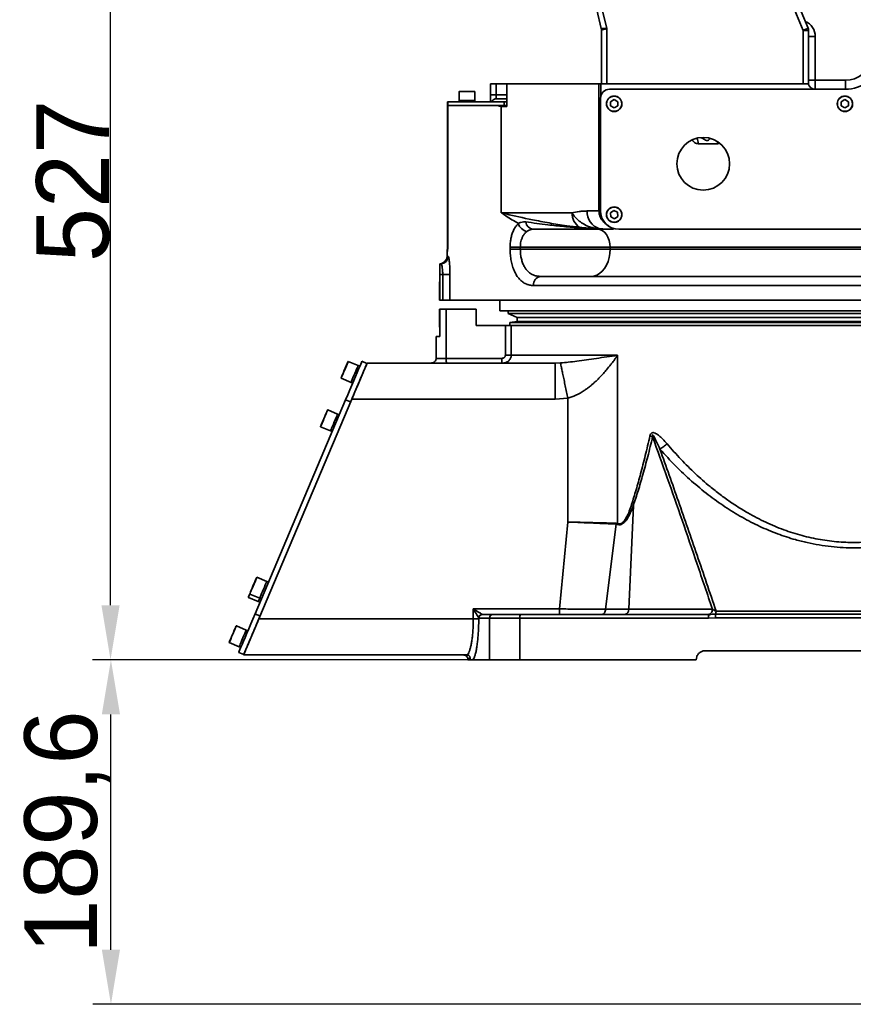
# Model space of a CAD drawing. Header units: millimetres. Extents: x 7702 to 16913, y -3294 to 4428.
# Tile 31 of 88: x 9898 to 10357, y 1360 to 1902. Entities that reach past the tile are written whole.
import ezdxf

# ---------------------------------------------------------------- set-up
doc = ezdxf.new("R2010")
doc.units = ezdxf.units.MM
doc.header["$LTSCALE"] = 6
doc.header["$PDSIZE"] = -1
doc.layers.add('标注线', color=3, linetype='Continuous', lineweight=20)
doc.dimstyles.new('ISO-25', dxfattribs={"dimtxt": 40, "dimasz": 30, "dimexe": 10, "dimexo": 0.625, "dimtad": 1, "dimtoh": 1, "dimdec": 1, "dimtxsty": 'Standard', "dimcen": 2.5, "dimclrd": 1, "dimclre": 1, "dimclrt": 4, "dimadec": 0, "dimazin": 0, "dimtfac": 1, "dimtdec": 1, "dimtmove": 0, "dimatfit": 3, "dimfxl": 1, "dimarcsym": 0})

# ---------------------------------------------------------------- blocks, each defined once
blk = doc.blocks.new('*D13')
at = {"layer": 'Defpoints', "color": 0, "transparency": 16777216}
for p in [(9948.06, 1549.65), (10205.75, 1549.65), (11380.08, 1360.08)]:
    blk.add_point(p, dxfattribs=at)
at = {"layer": '标注线', "color": 1, "lineweight": -2, "transparency": 16777216}
for p, q in [((10205.12, 1549.65), (9938.06, 1549.65)), ((9948.06, 1390.08), (9948.06, 1519.65)), ((11379.45, 1360.08), (9938.06, 1360.08))]:
    blk.add_line(p, q, dxfattribs=at)
at = {"layer": '标注线', "color": 1, "transparency": 16777216}
for points in [[(9943.06, 1519.65), (9953.06, 1519.65), (9948.06, 1549.65)], [(9943.06, 1390.08), (9953.06, 1390.08), (9948.06, 1360.08)]]:
    blk.add_solid(points, dxfattribs=at)
at = {"layer": '标注线', "color": 4, "transparency": 16777216, "insert": (9924.09, 1454.86), "char_height": 40, "attachment_point": 5, "rotation": 90}
blk.add_mtext('189,6', dxfattribs=at)
blk = doc.blocks.new('*D14')
at = {"layer": 'Defpoints', "color": 0, "transparency": 16777216}
for p in [(9947.83, 2076.65), (10413.44, 2076.65), (10207.7, 1549.65)]:
    blk.add_point(p, dxfattribs=at)
at = {"layer": '标注线', "color": 1, "lineweight": -2, "transparency": 16777216}
for p, q in [((10412.81, 2076.65), (9937.83, 2076.65)), ((9947.83, 1579.65), (9947.83, 2046.65)), ((10207.08, 1549.65), (9937.83, 1549.65))]:
    blk.add_line(p, q, dxfattribs=at)
at = {"layer": '标注线', "color": 1, "transparency": 16777216}
for points in [[(9942.83, 2046.65), (9952.83, 2046.65), (9947.83, 2076.65)], [(9942.83, 1579.65), (9952.83, 1579.65), (9947.83, 1549.65)]]:
    blk.add_solid(points, dxfattribs=at)
at = {"layer": '标注线', "color": 4, "transparency": 16777216, "insert": (9927.2, 1813.15), "char_height": 40, "attachment_point": 5, "rotation": 90}
blk.add_mtext('527', dxfattribs=at)

msp = doc.modelspace()

# ---------------------------------------------------------------- linework, layer by layer
at = {"color": 7, "linetype": 'Continuous', "lineweight": 35, "ltscale": 2}
for p, q in [((10221.09, 1897.02), (10221.09, 1866.65)), ((10218.09, 1866.65), (10218.09, 1896.27)), ((10329.09, 1866.65), (10329.09, 1896.03)), ((10329.09, 1896.03), (10332.09, 1896.03)), ((10332.09, 1896.03), (10332.09, 1866.65)), ((10335.79, 1892.65), (10335.79, 1868.65)), ((10160.09, 1866.65), (10157.09, 1866.65)), ((10157.09, 1866.65), (10157.09, 1860.65)), ((10160.09, 1866.65), (10160.09, 1860.65)), ((10160.09, 1866.65), (10165.98, 1866.65)), ((10165.98, 1866.65), (10165.98, 1854.15)), ((10165.98, 1866.65), (10216.72, 1866.65)), ((10216.72, 1796.65), (10216.72, 1866.65)), ((10216.72, 1866.65), (10217.79, 1866.65)), ((10217.79, 1866.65), (10217.79, 1860.05)), ((10217.79, 1866.65), (10331.92, 1866.65)), ((10221.09, 1866.65), (10329.09, 1866.65)), ((10332.09, 1866.65), (10331.92, 1866.65)), ((10335.79, 1868.65), (10335.79, 1863.65)), ((10335.79, 1868.65), (10352.46, 1868.65)), ((10352.46, 1868.65), (10352.46, 1863.65)), ((10139.84, 1862.35), (10139.84, 1857.45)), ((10139.94, 1862.45), (10148.24, 1862.45)), ((10148.34, 1857.45), (10148.34, 1862.35)), ((10160.09, 1860.65), (10157.09, 1860.65)), ((10157.09, 1860.65), (10157.09, 1856.65)), ((10160.09, 1860.65), (10160.09, 1858.41)), ((10217.59, 1858.65), (10217.59, 1796.65)), ((10352.46, 1863.65), (10222.59, 1863.65)), ((10133.25, 1856.65), (10133.25, 1854.65)), ((10133.25, 1856.65), (10133.43, 1856.65)), ((10133.25, 1854.65), (10133.25, 1775.65)), ((10133.42, 1854.65), (10133.25, 1854.65)), ((10133.43, 1856.65), (10133.43, 1854.65)), ((10133.43, 1856.65), (10164.59, 1856.65)), ((10133.43, 1854.65), (10164.59, 1854.65)), ((10133.43, 1775.65), (10133.43, 1854.65)), ((10160.99, 1854.65), (10133.43, 1854.65)), ((10139.84, 1857.45), (10139.84, 1856.65)), ((10139.84, 1857.45), (10144.09, 1857.45)), ((10139.84, 1857.45), (10148.34, 1857.45)), ((10144.09, 1857.45), (10148.34, 1857.45)), ((10148.34, 1856.65), (10148.34, 1857.45)), ((10160.09, 1858.41), (10165.98, 1858.41)), ((10162.96, 1795.65), (10162.96, 1854.15)), ((10165.98, 1854.15), (10162.96, 1854.15)), ((10164.59, 1854.65), (10164.59, 1856.65)), ((10164.59, 1856.65), (10165.98, 1856.65)), ((10164.72, 1854.65), (10164.59, 1854.65)), ((10164.72, 1854.65), (10165.98, 1854.65)), ((10225.09, 1857.94), (10223.11, 1856.79)), ((10223.11, 1856.79), (10223.11, 1854.5)), ((10223.11, 1854.5), (10225.09, 1853.36)), ((10227.07, 1856.79), (10225.09, 1857.94)), ((10225.09, 1853.36), (10227.07, 1854.5)), ((10227.07, 1854.5), (10227.07, 1856.79)), ((10352.09, 1857.94), (10350.11, 1856.79)), ((10350.11, 1856.79), (10350.11, 1854.5)), ((10350.11, 1854.5), (10352.09, 1853.36)), ((10354.07, 1856.79), (10352.09, 1857.94)), ((10352.09, 1853.36), (10354.07, 1854.5)), ((10354.07, 1854.5), (10354.07, 1856.79)), ((10282, 1833.65), (10271.42, 1833.65)), ((10162.96, 1795.65), (10201.85, 1795.65)), ((10216.72, 1796.65), (10210.19, 1796.65)), ((10224.94, 1796.93), (10223.04, 1795.66)), ((10223.04, 1795.66), (10223.19, 1793.37)), ((10226.99, 1795.92), (10224.94, 1796.93)), ((10225.24, 1792.36), (10227.14, 1793.64)), ((10227.14, 1793.64), (10226.99, 1795.92)), ((10223.19, 1793.37), (10225.24, 1792.36)), ((10215.26, 1786.96), (10216.96, 1786.89)), ((10215.49, 1786.85), (10217.2, 1786.8)), ((10218.23, 1786.65), (10216.63, 1786.65)), ((10216.96, 1786.89), (10224.72, 1786.65)), ((10427.57, 1786.65), (10227.59, 1786.65)), ((10167.78, 1775.65), (10167.78, 1776.65)), ((10173.41, 1776.65), (10167.78, 1776.65)), ((10173.41, 1775.65), (10167.78, 1775.65)), ((10222.84, 1776.65), (10173.41, 1776.65)), ((10173.41, 1776.65), (10173.41, 1775.65)), ((10173.41, 1775.65), (10222.84, 1775.65)), ((10402.33, 1776.65), (10222.84, 1776.65)), ((10222.84, 1776.65), (10222.84, 1775.65)), ((10222.84, 1775.65), (10402.33, 1775.65)), ((10129.09, 1761.65), (10129.09, 1767.65)), ((10129.09, 1767.65), (10129.73, 1767.65)), ((10133.09, 1771.77), (10133.09, 1771.65)), ((10130.7, 1761.65), (10129.09, 1761.65)), ((10129.09, 1761.65), (10129.09, 1747.65)), ((10130.7, 1761.65), (10134.67, 1761.65)), ((10130.7, 1747.65), (10130.7, 1761.65)), ((10134.67, 1761.65), (10134.67, 1747.65)), ((10128.97, 1757.65), (10129.09, 1757.65)), ((10128.97, 1757.02), (10128.97, 1757.65)), ((10129.09, 1757.02), (10128.97, 1757.02)), ((10128.97, 1748.27), (10128.97, 1757.02)), ((10403.09, 1755.65), (10180.68, 1755.65)), ((10184.61, 1760.65), (10402.06, 1760.65)), ((10128.9, 1747.65), (10128.9, 1750.77)), ((10128.9, 1750.77), (10128.97, 1750.77)), ((10128.9, 1747.65), (10128.97, 1747.65)), ((10128.97, 1748.27), (10129.09, 1748.27)), ((10128.97, 1747.65), (10128.97, 1748.27)), ((10129.09, 1747.65), (10128.97, 1747.65)), ((10130.7, 1747.65), (10129.09, 1747.65)), ((10134.67, 1747.65), (10130.7, 1747.65)), ((10134.67, 1747.65), (10580.55, 1747.65)), ((10162.09, 1747.65), (10162.09, 1741.65)), ((10128.9, 1739.52), (10128.9, 1742.65)), ((10128.9, 1742.65), (10128.97, 1742.65)), ((10128.9, 1739.52), (10128.97, 1739.52)), ((10128.97, 1742.65), (10129.09, 1742.65)), ((10128.97, 1742.02), (10128.97, 1742.65)), ((10129.09, 1742.02), (10128.97, 1742.02)), ((10128.97, 1733.27), (10128.97, 1742.02)), ((10129.09, 1742.65), (10132.61, 1742.65)), ((10129.09, 1727.65), (10129.09, 1742.65)), ((10132.61, 1742.65), (10132.61, 1715.52)), ((10132.61, 1742.65), (10149.09, 1742.65)), ((10149.09, 1742.65), (10149.09, 1733.65)), ((10550.72, 1741.65), (10162.09, 1741.65)), ((10166.73, 1741.65), (10166.73, 1740.28)), ((10166.73, 1740.28), (10171.66, 1737.95)), ((10181.11, 1740.28), (10166.73, 1740.28)), ((10547.45, 1740.28), (10181.11, 1740.28)), ((10171.66, 1735.92), (10167.59, 1735.2)), ((10167.59, 1735.2), (10167.59, 1733.65)), ((10181.9, 1735.2), (10167.59, 1735.2)), ((10171.66, 1737.95), (10171.66, 1735.92)), ((10185.66, 1737.95), (10171.66, 1737.95)), ((10185.66, 1735.92), (10171.66, 1735.92)), ((10546.59, 1735.2), (10181.9, 1735.2)), ((10542.52, 1737.95), (10185.66, 1737.95)), ((10542.52, 1735.92), (10185.66, 1735.92)), ((10128.97, 1733.27), (10129.09, 1733.27)), ((10128.97, 1732.65), (10128.97, 1733.27)), ((10129.09, 1732.65), (10128.97, 1732.65)), ((10149.09, 1733.65), (10165.17, 1733.65)), ((10165.17, 1717.24), (10165.17, 1733.65)), ((10165.17, 1733.65), (10168.46, 1733.65)), ((10168.46, 1733.65), (10168.46, 1717.24)), ((10168.46, 1733.65), (10547.09, 1733.65)), ((10127.09, 1715.52), (10127.09, 1727.65)), ((10129.09, 1727.65), (10127.09, 1727.65)), ((10084.13, 1711.56), (10078.7, 1713.86)), ((10086.22, 1713.93), (10088.98, 1712.76)), ((10089.06, 1712.94), (10192.52, 1712.94)), ((10127.09, 1715.52), (10132.61, 1715.52)), ((10132.61, 1715.52), (10163.18, 1715.52)), ((10168.46, 1717.24), (10226.97, 1717.24)), ((10192.52, 1712.94), (10192.91, 1712.96)), ((10226.97, 1717.24), (10226.97, 1624.66)), ((10084.11, 1711.52), (10084.13, 1711.56)), ((10085.05, 1711.17), (10084.13, 1711.56)), ((10074.8, 1704.65), (10080.23, 1702.35)), ((10080.23, 1702.35), (10081.15, 1701.96)), ((10027.37, 1574.87), (10077.26, 1692.75)), ((10080.69, 1693.16), (10029.53, 1572.28)), ((10080.02, 1691.58), (10077.26, 1692.75)), ((10192.52, 1693.16), (10080.69, 1693.16)), ((10199.58, 1693.71), (10192.52, 1693.16)), ((10199.58, 1625.49), (10199.58, 1693.71)), ((10072.83, 1684.85), (10067.39, 1687.15)), ((10072.81, 1684.81), (10072.83, 1684.85)), ((10073.75, 1684.46), (10072.83, 1684.85)), ((10063.5, 1677.94), (10068.93, 1675.64)), ((10068.93, 1675.64), (10069.85, 1675.25)), ((10233.07, 1577.47), (10235.66, 1634.62)), ((10234.68, 1635.07), (10235.66, 1634.62)), ((10195.06, 1577.65), (10199.58, 1625.49)), ((10226.14, 1624.37), (10220.29, 1577.47)), ((10226.16, 1624.82), (10226.14, 1624.37)), ((10226.81, 1624.21), (10226.14, 1624.37)), ((10226.16, 1624.82), (10226.97, 1624.66)), ((10226.97, 1624.66), (10226.81, 1624.21)), ((10033.85, 1592.76), (10028.42, 1595.06)), ((10033.83, 1592.72), (10033.85, 1592.76)), ((10034.77, 1592.37), (10033.85, 1592.76)), ((10023.74, 1584.01), (10029.17, 1581.71)), ((10024.52, 1585.85), (10029.95, 1583.55)), ((10029.95, 1583.55), (10030.88, 1583.16)), ((10029.17, 1581.71), (10030.1, 1581.32)), ((10147.55, 1577.65), (10195.06, 1577.65)), ((10147.55, 1572.28), (10147.55, 1577.65)), ((10220.29, 1577.47), (10233.07, 1577.47)), ((10233.07, 1577.47), (10279.17, 1577.47)), ((10027.37, 1574.87), (10030.13, 1573.7)), ((10147.55, 1572.28), (10029.53, 1572.28)), ((10147.55, 1572.28), (10150.52, 1572.28)), ((10150.52, 1572.71), (10150.52, 1572.28)), ((10150.64, 1572.65), (10150.52, 1572.71)), ((10156.41, 1572.65), (10150.64, 1572.65)), ((10152.49, 1574.68), (10152.61, 1574.65)), ((10152.61, 1574.65), (10158.38, 1574.65)), ((10156.41, 1549.65), (10156.41, 1572.65)), ((10173.12, 1572.65), (10156.41, 1572.65)), ((10158.38, 1574.65), (10173.65, 1574.65)), ((10173.12, 1549.65), (10173.12, 1572.65)), ((10277.07, 1572.65), (10173.12, 1572.65)), ((10173.65, 1574.65), (10277.3, 1574.65)), ((10277.3, 1574.65), (10276.94, 1574.65)), ((10280.79, 1572.82), (10277.07, 1572.65)), ((10433.69, 1572.82), (10280.79, 1572.82)), ((10280.96, 1574.75), (10433.52, 1574.75)), ((10281.17, 1576.48), (10433.31, 1576.48)), ((10022.55, 1566.05), (10017.12, 1568.35)), ((10022.53, 1566.01), (10022.55, 1566.05)), ((10023.47, 1565.66), (10022.55, 1566.05)), ((10013.22, 1559.14), (10018.65, 1556.84)), ((10018.65, 1556.84), (10019.57, 1556.45)), ((10021.17, 1552.52), (10018.4, 1553.69)), ((10143.74, 1552.33), (10021.09, 1552.33)), ((10144.48, 1550.34), (10145.68, 1550.34)), ((10144.48, 1550.34), (10144.48, 1549.65)), ((10146.13, 1549.65), (10145.68, 1550.34)), ((10439.26, 1554.65), (10275.22, 1554.65)), ((10146.13, 1549.65), (10144.48, 1549.65)), ((10156.41, 1549.65), (10147.31, 1549.65)), ((10173.12, 1549.65), (10156.41, 1549.65)), ((10270.22, 1549.65), (10173.12, 1549.65))]:
    msp.add_line(p, q, dxfattribs=at)
at = {"color": 8, "linetype": 'Continuous', "lineweight": 35, "ltscale": 2}
for p, q in [((10332.09, 1892.65), (10335.79, 1892.65)), ((10332.09, 1868.65), (10335.79, 1868.65)), ((10148.34, 1862.35), (10139.84, 1862.35)), ((10160.09, 1860.65), (10165.98, 1860.65)), ((10283.13, 1833.93), (10282, 1833.65)), ((10217.59, 1796.65), (10216.72, 1796.65)), ((10133.25, 1775.65), (10133.43, 1775.65)), ((10133.09, 1771.65), (10133.71, 1771.65)), ((10192.91, 1712.96), (10195.53, 1713.04))]:
    msp.add_line(p, q, dxfattribs=at)
at = {"color": 7, "linetype": 'Continuous', "lineweight": 35, "ltscale": 2, "flags": 128}
for points in [[(10331.85, 1897.21), (10331.79, 1897.19), (10331.64, 1897.12), (10331.38, 1897.01), (10331.04, 1896.87), (10330.62, 1896.69), (10330.15, 1896.48), (10329.63, 1896.26), (10329.09, 1896.03)], [(10225.09, 1851.4), (10226.26, 1851.56), (10227.42, 1852.09)], [(10352.09, 1851.4), (10353.26, 1851.56), (10354.42, 1852.09)], [(10227.42, 1791.09), (10228.36, 1791.93), (10228.9, 1792.77)], [(10222.84, 1776.65), (10222.71, 1778.6), (10222.3, 1780.47), (10221.65, 1782.2), (10220.77, 1783.72), (10219.7, 1784.96), (10218.48, 1785.89), (10217.15, 1786.46), (10215.78, 1786.65)], [(10212.24, 1760.65), (10213.9, 1760.83), (10215.52, 1761.38), (10217.05, 1762.28), (10218.47, 1763.51), (10219.74, 1765.04), (10220.82, 1766.83), (10221.69, 1768.84), (10222.32, 1771.01), (10222.71, 1773.3), (10222.84, 1775.65)], [(10074.75, 1704.78), (10074.76, 1704.82), (10074.91, 1705.16), (10075.18, 1705.8), (10075.56, 1706.71), (10076.03, 1707.8), (10076.54, 1709.01), (10077.05, 1710.23), (10077.54, 1711.39), (10077.97, 1712.39), (10078.29, 1713.16), (10078.5, 1713.64), (10078.57, 1713.8)], [(10077.26, 1692.75), (10078.43, 1695.51), (10079.58, 1698.23), (10080.69, 1700.85), (10081.74, 1703.34), (10082.71, 1705.64), (10083.59, 1707.73), (10084.37, 1709.55), (10085.02, 1711.09), (10085.54, 1712.32), (10085.91, 1713.21), (10086.14, 1713.75), (10086.22, 1713.93)], [(10088.98, 1712.76), (10088.91, 1712.58), (10088.68, 1712.04), (10088.3, 1711.15), (10087.78, 1709.92), (10087.13, 1708.38), (10086.36, 1706.56), (10085.48, 1704.47), (10084.5, 1702.17), (10083.45, 1699.68), (10082.34, 1697.06), (10081.19, 1694.34), (10080.69, 1693.16)], [(10084.13, 1711.56), (10084.11, 1711.52), (10083.97, 1711.18), (10083.7, 1710.54), (10083.31, 1709.63), (10082.84, 1708.52), (10082.32, 1707.29), (10081.79, 1706.04), (10081.29, 1704.85), (10080.86, 1703.83), (10080.52, 1703.03), (10080.31, 1702.52), (10080.23, 1702.35), (10080.23, 1702.35)], [(10080.23, 1702.35), (10080.23, 1702.35), (10080.31, 1702.52), (10080.52, 1703.03), (10080.86, 1703.83), (10081.29, 1704.85), (10081.79, 1706.04), (10082.32, 1707.29), (10082.84, 1708.52), (10083.31, 1709.63), (10083.7, 1710.54), (10083.97, 1711.18), (10084.11, 1711.52)], [(10063.44, 1678.07), (10063.46, 1678.12), (10063.61, 1678.45), (10063.88, 1679.1), (10064.26, 1680), (10064.72, 1681.09), (10065.23, 1682.3), (10065.75, 1683.52), (10066.24, 1684.68), (10066.66, 1685.68), (10066.99, 1686.45), (10067.19, 1686.94), (10067.26, 1687.1)], [(10072.83, 1684.85), (10072.81, 1684.81), (10072.67, 1684.48), (10072.4, 1683.83), (10072.01, 1682.92), (10071.54, 1681.81), (10071.02, 1680.58), (10070.49, 1679.33), (10069.99, 1678.15), (10069.56, 1677.12), (10069.22, 1676.32), (10069, 1675.82), (10068.93, 1675.64), (10068.93, 1675.64)], [(10068.93, 1675.64), (10068.93, 1675.64), (10069, 1675.82), (10069.22, 1676.32), (10069.56, 1677.12), (10069.99, 1678.15), (10070.49, 1679.33), (10071.02, 1680.58), (10071.54, 1681.81), (10072.01, 1682.92), (10072.4, 1683.83), (10072.67, 1684.48), (10072.81, 1684.81)], [(10024.47, 1585.98), (10024.49, 1586.02), (10024.63, 1586.36), (10024.9, 1587.01), (10025.28, 1587.91), (10025.75, 1589), (10026.26, 1590.21), (10026.78, 1591.43), (10027.26, 1592.59), (10027.69, 1593.59), (10028.01, 1594.36), (10028.22, 1594.84), (10028.29, 1595)], [(10033.85, 1592.76), (10033.83, 1592.72), (10033.69, 1592.39), (10033.42, 1591.74), (10033.04, 1590.83), (10032.57, 1589.72), (10032.05, 1588.49), (10031.52, 1587.24), (10031.02, 1586.06), (10030.58, 1585.03), (10030.24, 1584.23), (10030.03, 1583.73), (10029.95, 1583.55), (10029.95, 1583.55)], [(10029.95, 1583.55), (10029.95, 1583.55), (10030.03, 1583.73), (10030.24, 1584.23), (10030.58, 1585.03), (10031.02, 1586.06), (10031.52, 1587.24), (10032.05, 1588.49), (10032.57, 1589.72), (10033.04, 1590.83), (10033.42, 1591.74), (10033.69, 1592.39), (10033.83, 1592.72)], [(10023.69, 1584.14), (10023.71, 1584.18), (10023.85, 1584.52), (10024.12, 1585.16), (10024.47, 1585.98)], [(10029.17, 1581.71), (10029.17, 1581.71), (10029.25, 1581.88), (10029.46, 1582.39), (10029.8, 1583.19), (10029.95, 1583.55)], [(10029.95, 1583.55), (10029.8, 1583.19), (10029.46, 1582.39), (10029.25, 1581.88), (10029.17, 1581.71), (10029.17, 1581.71)], [(10147.55, 1577.65), (10148.43, 1577.12), (10149.29, 1576.61), (10150.09, 1576.13), (10150.81, 1575.69), (10151.43, 1575.32), (10151.92, 1575.03), (10152.28, 1574.81), (10152.49, 1574.68)], [(10150.52, 1572.71), (10150.39, 1572.92), (10150.17, 1573.28), (10149.88, 1573.77), (10149.51, 1574.39), (10149.07, 1575.11), (10148.59, 1575.91), (10148.08, 1576.77), (10147.55, 1577.65)], [(10018.4, 1553.69), (10018.48, 1553.87), (10018.71, 1554.41), (10019.09, 1555.3), (10019.6, 1556.53), (10020.26, 1558.07), (10021.03, 1559.89), (10021.91, 1561.98), (10022.89, 1564.28), (10023.94, 1566.77), (10025.05, 1569.39), (10026.2, 1572.11), (10027.37, 1574.87)], [(10029.5, 1572.21), (10028.96, 1570.94), (10027.81, 1568.22), (10026.7, 1565.6), (10025.65, 1563.11), (10024.67, 1560.81), (10023.79, 1558.72), (10023.02, 1556.9), (10022.37, 1555.36), (10021.85, 1554.13), (10021.47, 1553.24), (10021.24, 1552.7), (10021.17, 1552.52)], [(10013.16, 1559.27), (10013.18, 1559.32), (10013.33, 1559.66), (10013.6, 1560.3), (10013.98, 1561.2), (10014.44, 1562.3), (10014.95, 1563.5), (10015.47, 1564.73), (10015.96, 1565.88), (10016.39, 1566.88), (10016.71, 1567.65), (10016.92, 1568.14), (10016.98, 1568.3)], [(10022.55, 1566.05), (10022.53, 1566.01), (10022.39, 1565.68), (10022.12, 1565.03), (10021.73, 1564.12), (10021.26, 1563.01), (10020.74, 1561.78), (10020.21, 1560.53), (10019.71, 1559.35), (10019.28, 1558.32), (10018.94, 1557.52), (10018.73, 1557.02), (10018.65, 1556.84), (10018.65, 1556.84)], [(10018.65, 1556.84), (10018.65, 1556.84), (10018.73, 1557.02), (10018.94, 1557.52), (10019.28, 1558.32), (10019.71, 1559.35), (10020.21, 1560.53), (10020.74, 1561.78), (10021.26, 1563.01), (10021.73, 1564.12), (10022.12, 1565.03), (10022.39, 1565.68), (10022.53, 1566.01)]]:
    msp.add_lwpolyline(points, dxfattribs=at)
at = {"color": 8, "linetype": 'Continuous', "lineweight": 35, "ltscale": 2, "flags": 128}
for points in [[(10281.89, 1834.87), (10281.93, 1834.62), (10282, 1833.65)], [(10078.7, 1713.86), (10078.63, 1713.69), (10078.42, 1713.2), (10078.09, 1712.41), (10077.65, 1711.39), (10077.15, 1710.21), (10076.62, 1708.96), (10076.1, 1707.73), (10075.63, 1706.62), (10075.24, 1705.69), (10074.96, 1705.04), (10074.82, 1704.69), (10074.8, 1704.65)], [(10067.39, 1687.15), (10067.32, 1686.98), (10067.12, 1686.49), (10066.78, 1685.7), (10066.35, 1684.68), (10065.85, 1683.5), (10065.32, 1682.25), (10064.8, 1681.03), (10064.33, 1679.91), (10063.94, 1678.99), (10063.66, 1678.33), (10063.52, 1677.99), (10063.5, 1677.94)], [(10028.42, 1595.06), (10028.35, 1594.89), (10028.14, 1594.4), (10027.81, 1593.61), (10027.38, 1592.59), (10026.88, 1591.41), (10026.35, 1590.16), (10025.83, 1588.93), (10025.35, 1587.82), (10024.96, 1586.9), (10024.69, 1586.24), (10024.54, 1585.89), (10024.52, 1585.85)], [(10024.52, 1585.85), (10024.18, 1585.05), (10023.91, 1584.4), (10023.76, 1584.05), (10023.74, 1584.01)], [(10017.12, 1568.35), (10017.05, 1568.19), (10016.84, 1567.69), (10016.5, 1566.91), (10016.07, 1565.89), (10015.57, 1564.71), (10015.04, 1563.46), (10014.52, 1562.23), (10014.05, 1561.11), (10013.66, 1560.19), (10013.38, 1559.53), (10013.24, 1559.19), (10013.22, 1559.14)]]:
    msp.add_lwpolyline(points, dxfattribs=at)
at = {"color": 7, "linetype": 'Continuous', "lineweight": 35, "ltscale": 2}
for centre, radius in [((10225.09, 1855.65), 4.25), ((10225.09, 1855.65), 4.15), ((10352.09, 1855.65), 4.25), ((10352.09, 1855.65), 4.15), ((10274.09, 1822.65), 14.5), ((10225.09, 1794.65), 4.25), ((10225.09, 1794.65), 4.15)]:
    msp.add_circle(centre, radius, dxfattribs=at)
for centre, radius, start, end in [((10702.71, 2019.73), 500, 155.5562, 194.2076), ((10702.71, 2019.73), 497, 157.7188, 194.2935), ((10791.26, 2094.54), 500, 166.9589, 203.2448), ((10791.26, 2094.54), 503, 168.9828, 203.2448), ((10215.09, 1896.27), 3, 0, 14.2076), ((10329.09, 1896.03), 3, 0, 23.2448), ((10352.46, 1883.65), 15, 270, 345), ((10352.46, 1883.65), 20, 270, 345), ((10335.79, 1867.65), 4, 194.4775, 270), ((10139.94, 1862.35), 0.1, 90, 180), ((10148.24, 1862.35), 0.1, 0, 90), ((10222.59, 1858.65), 5, 90, 180), ((10225.09, 1855.65), 4.25, 303.1576, 0), ((10352.09, 1855.65), 4.25, 303.1576, 0), ((10211.08, 1795.41), 9.23, 178.5166, 237.3407), ((10219.96, 1796.2), 9.79, 177.4005, 252.1397), ((10227.59, 1796.65), 10, 180, 270), ((10225.09, 1794.65), 4.25, 153.7656, 303.1576), ((10178.43, 1791.59), 6.37, 196.8505, 257.3063), ((10180.91, 1791.1), 4.47, 186.1311, 265.9785), ((10201.33, 1781.58), 7.7, 47.9547, 51.7525), ((10208.61, 1790.41), 3.76, 235.5746, 269.666), ((10212.84, 1781.34), 6.12, 64.3572, 66.6808), ((10216.63, 1789.94), 3.29, 249.6426, 269.9107), ((10215.09, 1781.53), 5.67, 68.1476, 70.7481), ((10218.23, 1790.23), 3.59, 253.334, 269.9592), ((10118.25, 1775.65), 15, 355.4569, 0), ((10129.09, 1771.65), 4, 270, 0), ((10129.72, 1771.64), 3.99, 270.0797, 0.08), ((10185.22, 1756.12), 4.57, 97.5863, 185.9681), ((10078.66, 1713.76), 0.1, 67.0609, 157.0609), ((10074.84, 1704.74), 0.1, 157.0609, 247.0609), ((10067.35, 1687.06), 0.1, 67.0609, 157.0609), ((10063.54, 1678.03), 0.1, 157.0609, 247.0609), ((10028.38, 1594.97), 0.1, 67.0609, 157.0609), ((10023.78, 1584.1), 0.1, 157.0609, 247.0609), ((10024.56, 1585.94), 0.1, 157.0609, 247.0609), ((10230.43, 1577.26), 2.65, 279.0188, 4.377), ((10152.55, 1572.65), 2.03, 91.5412, 178.4585), ((10152.62, 1572.66), 1.99, 90.3401, 180.3361), ((10158.4, 1572.66), 1.98, 90.4484, 180.4419), ((10175.4, 1573.11), 2.33, 138.8709, 191.4939), ((10281.59, 1573.14), 4.54, 160.6214, 186.2376), ((10017.08, 1568.26), 0.1, 67.0609, 157.0609), ((10013.26, 1559.23), 0.1, 157.0609, 247.0609)]:
    msp.add_arc(centre, radius, start, end, dxfattribs=at)
at = {"color": 8, "linetype": 'Continuous', "lineweight": 35, "ltscale": 2}
for centre, radius, start, end in [((10326.79, 1892.65), 9, 0, 67.3303), ((10265.67, 1833.71), 5.75, 359.4245, 31.5271)]:
    msp.add_arc(centre, radius, start, end, dxfattribs=at)
at = {"color": 7, "linetype": 'Continuous', "lineweight": 35, "ltscale": 2}
for points, knots in [([(10218, 1897.01), (10218, 1897.01), (10218, 1897.01), (10218.12, 1897.01), (10218.57, 1897.01), (10219.22, 1897.02), (10220.03, 1897.02), (10220.73, 1897.02), (10221.09, 1897.02), (10221.09, 1897.02)], [0, 0, 0, 0, 0.003068, 0.213926, 0.425755, 0.559543, 0.777588, 0.996653, 1, 1, 1, 1]), ([(10221.09, 1897.02), (10221.09, 1897.02), (10220.74, 1896.94), (10220.06, 1896.77), (10219.27, 1896.57), (10218.65, 1896.41), (10218.21, 1896.3), (10218.09, 1896.27), (10218.09, 1896.27), (10218.09, 1896.27)], [0, 0, 0, 0, 0.003348, 0.222411, 0.440467, 0.574261, 0.786088, 0.996932, 1, 1, 1, 1]), ([(10157.56, 1856.65), (10157.79, 1857.02), (10158.2, 1857.69), (10159.15, 1858.3), (10159.8, 1858.38), (10160.09, 1858.41)], [0, 0, 0, 0, 0.400694, 0.728996, 1, 1, 1, 1]), ([(10162.96, 1854.15), (10162.95, 1854.15), (10162.28, 1854.32), (10161.63, 1854.49), (10160.99, 1854.65)], [0, 0, 0, 0, 0.023422, 1, 1, 1, 1]), ([(10277.81, 1836.52), (10277.65, 1836.32), (10277.32, 1835.91), (10276.66, 1835.47), (10275.77, 1835.45), (10274.64, 1836.04), (10273.63, 1836.62), (10273.03, 1836.95)], [0, 0, 0, 0, 0.1798151, 0.3659204, 0.5034907, 0.7075524, 1, 1, 1, 1]), ([(10172.33, 1789.74), (10169.98, 1791.16), (10166.75, 1793.11), (10163.78, 1795.09), (10162.98, 1795.64), (10162.96, 1795.65)], [0, 0, 0, 0, 0.725851, 0.994902, 1, 1, 1, 1]), ([(10162.96, 1795.65), (10162.98, 1795.64), (10163.83, 1795.44), (10169.34, 1794.14), (10177.97, 1792.2), (10189.26, 1790.03), (10197.96, 1788.6), (10203.7, 1787.92), (10206.1, 1787.64)], [0, 0, 0, 0, 0.001248, 0.065941, 0.421296, 0.634153, 0.847204, 1, 1, 1, 1]), ([(10210.19, 1796.65), (10209.49, 1796.63), (10208.04, 1796.6), (10205.25, 1796.33), (10203.18, 1795.91), (10201.85, 1795.65)], [0, 0, 0, 0, 0.250376, 0.52232, 1, 1, 1, 1]), ([(10201.85, 1795.65), (10202.26, 1795), (10203.15, 1793.58), (10205.17, 1791.55), (10207.78, 1789.65), (10211.12, 1787.93), (10213.78, 1787.31), (10215.26, 1786.96)], [0, 0, 0, 0, 0.156441, 0.34773, 0.539145, 0.742368, 1, 1, 1, 1]), ([(10167.78, 1776.65), (10167.8, 1777.44), (10167.84, 1779.07), (10168.2, 1781.48), (10168.78, 1783.83), (10169.62, 1786), (10170.77, 1788.11), (10171.77, 1789.16), (10172.33, 1789.74)], [0, 0, 0, 0, 0.145707, 0.300568, 0.455451, 0.621513, 0.787631, 1, 1, 1, 1]), ([(10172.33, 1789.74), (10172.8, 1789.99), (10173.74, 1790.48), (10175.1, 1790.73), (10176.02, 1790.66), (10176.47, 1790.63)], [0, 0, 0, 0, 0.338789, 0.685404, 1, 1, 1, 1]), ([(10176.47, 1790.63), (10180.47, 1790.09), (10187.33, 1789.18), (10197.36, 1788.06), (10203.45, 1787.56), (10206.49, 1787.31)], [0, 0, 0, 0, 0.4111963, 0.7055414, 1, 1, 1, 1]), ([(10177.03, 1785.38), (10176.57, 1784.99), (10175.77, 1784.3), (10174.85, 1782.89), (10173.99, 1780.99), (10173.48, 1778.82), (10173.43, 1777.18), (10173.41, 1776.65)], [0, 0, 0, 0, 0.215752, 0.38214, 0.548459, 0.855294, 1, 1, 1, 1]), ([(10180.59, 1786.65), (10180.21, 1786.63), (10178.96, 1786.57), (10177.82, 1785.87), (10177.03, 1785.38)], [0, 0, 0, 0, 0.30843, 1, 1, 1, 1]), ([(10208.59, 1786.65), (10203.13, 1786.65), (10193.85, 1786.65), (10184.46, 1786.65), (10180.59, 1786.65)], [0, 0, 0, 0, 0.588417, 1, 1, 1, 1]), ([(10206.1, 1787.64), (10207.58, 1787.49), (10210.54, 1787.2), (10213.69, 1787.04), (10215.26, 1786.96)], [0, 0, 0, 0, 0.4995727, 1, 1, 1, 1]), ([(10206.49, 1787.31), (10208.53, 1787.18), (10211.45, 1786.99), (10214.56, 1786.89), (10215.49, 1786.85)], [0, 0, 0, 0, 0.699813, 1, 1, 1, 1]), ([(10216.63, 1786.65), (10215.23, 1786.65), (10212.44, 1786.65), (10209.88, 1786.65), (10208.59, 1786.65)], [0, 0, 0, 0, 0.499704, 1, 1, 1, 1]), ([(10217.2, 1786.8), (10219.27, 1786.73), (10221.74, 1786.66), (10224.27, 1786.65), (10224.71, 1786.65), (10224.72, 1786.65)], [0, 0, 0, 0, 0.828562, 0.99447, 1, 1, 1, 1]), ([(10224.72, 1786.65), (10224.71, 1786.65), (10222.54, 1786.65), (10220.38, 1786.65), (10218.23, 1786.65)], [0, 0, 0, 0, 0.005427, 1, 1, 1, 1]), ([(10133.23, 1774.46), (10133.15, 1773.64), (10133.06, 1772.75), (10133.1, 1771.87), (10133.1, 1771.82)], [0, 0, 0, 0, 0.939738, 1, 1, 1, 1]), ([(10180.68, 1755.65), (10179.97, 1755.69), (10178.57, 1755.76), (10176.55, 1756.42), (10174.64, 1757.53), (10172.89, 1759.11), (10171.37, 1761.13), (10170.09, 1763.52), (10169.07, 1766.24), (10168.33, 1769.22), (10167.87, 1772.39), (10167.81, 1774.56), (10167.78, 1775.65)], [0, 0, 0, 0, 0.102525, 0.204992, 0.308123, 0.411203, 0.510449, 0.609665, 0.707469, 0.805256, 0.902631, 1, 1, 1, 1]), ([(10173.41, 1775.65), (10173.44, 1774.84), (10173.48, 1773.22), (10173.86, 1770.85), (10174.46, 1768.6), (10175.3, 1766.56), (10176.36, 1764.76), (10177.65, 1763.25), (10179.15, 1762.05), (10180.83, 1761.22), (10182.66, 1760.73), (10183.96, 1760.68), (10184.61, 1760.65)], [0, 0, 0, 0, 0.094247, 0.191345, 0.286027, 0.383525, 0.480118, 0.579449, 0.681696, 0.786549, 0.892359, 1, 1, 1, 1]), ([(10130.7, 1761.65), (10130.68, 1762.32), (10130.66, 1763.66), (10130.46, 1765.45), (10130.19, 1766.81), (10129.93, 1767.54), (10129.78, 1767.62), (10129.73, 1767.65)], [0, 0, 0, 0, 0.2124454, 0.4253486, 0.6396191, 0.8553631, 1, 1, 1, 1]), ([(10133.71, 1771.65), (10133.77, 1771.6), (10133.92, 1771.47), (10134.17, 1770.25), (10134.43, 1767.98), (10134.63, 1765), (10134.65, 1762.77), (10134.67, 1761.65)], [0, 0, 0, 0, 0.14316, 0.357056, 0.570832, 0.785015, 1, 1, 1, 1]), ([(10080.69, 1693.16), (10081.26, 1694.52), (10082.45, 1697.33), (10084.2, 1701.46), (10085.84, 1705.34), (10087.25, 1708.67), (10088.3, 1711.14), (10088.95, 1712.67), (10089.02, 1712.86), (10089.06, 1712.94)], [0, 0, 0, 0, 0.126594, 0.26224, 0.405179, 0.552531, 0.70739, 0.857985, 1, 1, 1, 1]), ([(10124.09, 1712.94), (10124.51, 1712.99), (10125.37, 1713.08), (10126.38, 1713.76), (10126.99, 1714.63), (10127.06, 1715.24), (10127.09, 1715.52)], [0, 0, 0, 0, 0.288441, 0.586554, 0.804965, 1, 1, 1, 1]), ([(10132.93, 1712.94), (10132.88, 1712.99), (10132.79, 1713.08), (10132.69, 1713.76), (10132.62, 1714.63), (10132.62, 1715.24), (10132.61, 1715.52)], [0, 0, 0, 0, 0.288441, 0.586553, 0.804965, 1, 1, 1, 1]), ([(10163.18, 1715.52), (10163.44, 1715.55), (10163.95, 1715.59), (10164.51, 1715.93), (10164.85, 1716.28), (10165.04, 1716.58), (10165.15, 1716.9), (10165.16, 1717.13), (10165.17, 1717.24)], [0, 0, 0, 0, 0.2665126, 0.5231083, 0.6492524, 0.7669282, 0.8818175, 1, 1, 1, 1]), ([(10163.5, 1712.94), (10163.47, 1712.96), (10163.42, 1712.99), (10163.35, 1713.22), (10163.29, 1713.55), (10163.23, 1714.05), (10163.19, 1714.71), (10163.18, 1715.28), (10163.18, 1715.52)], [0, 0, 0, 0, 0.169793, 0.332023, 0.48109, 0.614268, 0.83259, 1, 1, 1, 1]), ([(10168.46, 1717.24), (10168.44, 1716.96), (10168.41, 1716.39), (10168.11, 1715.58), (10167.64, 1714.83), (10166.8, 1713.95), (10165.41, 1713.13), (10164.14, 1713.01), (10163.5, 1712.94)], [0, 0, 0, 0, 0.1158155, 0.2332318, 0.3533773, 0.4767025, 0.7330535, 1, 1, 1, 1]), ([(10168.46, 1717.24), (10168.37, 1717.24), (10168.19, 1717.24), (10167.4, 1717.24), (10166.35, 1717.24), (10165.56, 1717.24), (10165.17, 1717.24)], [0, 0, 0, 0, 0.25, 0.500001, 0.749999, 1, 1, 1, 1]), ([(10192.52, 1712.94), (10192.52, 1712.91), (10192.52, 1712.84), (10192.52, 1712.2), (10192.52, 1711), (10192.52, 1709.05), (10192.52, 1706.24), (10192.52, 1702.55), (10192.52, 1698.83), (10192.52, 1695.63), (10192.52, 1693.99), (10192.52, 1693.16)], [0, 0, 0, 0, 0.091027, 0.193495, 0.307624, 0.432758, 0.567176, 0.708263, 0.853171, 0.926497, 1, 1, 1, 1]), ([(10195.53, 1713.04), (10196.97, 1713.16), (10200.06, 1713.42), (10204.75, 1714.03), (10209.88, 1714.74), (10215.33, 1715.54), (10221.04, 1716.38), (10224.98, 1716.95), (10226.97, 1717.24)], [0, 0, 0, 0, 0.132826, 0.285975, 0.454247, 0.631179, 0.813555, 1, 1, 1, 1]), ([(10195.53, 1713.04), (10195.57, 1712.86), (10195.64, 1712.48), (10195.92, 1711.17), (10196.32, 1709.26), (10196.84, 1706.76), (10197.47, 1703.79), (10198.15, 1700.51), (10198.86, 1697.11), (10199.34, 1694.82), (10199.58, 1693.71)], [0, 0, 0, 0, 0.1261891, 0.257189, 0.3901734, 0.5221802, 0.6506101, 0.7736105, 0.8901807, 1, 1, 1, 1]), ([(10226.97, 1717.24), (10226.4, 1716.43), (10225.35, 1714.92), (10223.8, 1712.86), (10222.37, 1711.02), (10220.87, 1709.19), (10219.23, 1707.31), (10217.52, 1705.47), (10215.9, 1703.84), (10214.37, 1702.4), (10212.9, 1701.11), (10211.45, 1699.92), (10210.02, 1698.84), (10207.63, 1697.18), (10204.27, 1695.18), (10201.07, 1694.18), (10199.58, 1693.71)], [0, 0, 0, 0, 0.087125, 0.160602, 0.220433, 0.284696, 0.359355, 0.42834, 0.491678, 0.546543, 0.598904, 0.648799, 0.696272, 0.741376, 0.879019, 1, 1, 1, 1]), ([(10244.75, 1672.84), (10244.84, 1673.16), (10244.97, 1673.61), (10245.28, 1674.1), (10245.54, 1674.38), (10245.85, 1674.56), (10246.19, 1674.67), (10246.56, 1674.69), (10247.26, 1674.59), (10247.97, 1674.26), (10248.69, 1673.81), (10249.19, 1673.46), (10250.26, 1672.62), (10251.96, 1671.01), (10253.39, 1669.39), (10254.17, 1668.49)], [0, 0, 0, 0, 0.069763, 0.100012, 0.128573, 0.156823, 0.186183, 0.217925, 0.253062, 0.364672, 0.409325, 0.457969, 0.510725, 0.730712, 1, 1, 1, 1]), ([(10234.68, 1635.07), (10235.51, 1637.75), (10237.27, 1643.36), (10239.74, 1652.36), (10242.29, 1662.27), (10243.91, 1669.22), (10244.75, 1672.84)], [0, 0, 0, 0, 0.217037, 0.45589, 0.716813, 1, 1, 1, 1]), ([(10246.26, 1672.39), (10245.38, 1668.77), (10243.67, 1661.82), (10240.99, 1651.92), (10238.38, 1642.92), (10236.54, 1637.3), (10235.66, 1634.62)], [0, 0, 0, 0, 0.282482, 0.543153, 0.782231, 1, 1, 1, 1]), ([(10244.75, 1672.84), (10245.02, 1672.76), (10245.56, 1672.61), (10246.03, 1672.46), (10246.26, 1672.39)], [0, 0, 0, 0, 0.500044, 1, 1, 1, 1]), ([(10250.29, 1665.55), (10249.61, 1667.07), (10248.56, 1669.4), (10247.23, 1671.95), (10246.62, 1673.11), (10246.31, 1673.38), (10246.26, 1673.4), (10246.23, 1673.41), (10246.21, 1673.4), (10246.2, 1673.39), (10246.19, 1673.38), (10246.18, 1673.36), (10246.16, 1673.32), (10246.14, 1673.18), (10246.17, 1672.86), (10246.23, 1672.57), (10246.26, 1672.39)], [0, 0, 0, 0, 0.498488, 0.762152, 0.880833, 0.893156, 0.8976, 0.901138, 0.902694, 0.904194, 0.90572, 0.907349, 0.911143, 0.915927, 0.947246, 1, 1, 1, 1]), ([(10246.26, 1672.39), (10248.95, 1664.87), (10254.41, 1649.61), (10262.57, 1626.25), (10270.86, 1602.14), (10276.37, 1585.77), (10279.17, 1577.47)], [0, 0, 0, 0, 0.2393921, 0.4858481, 0.7393803, 1, 1, 1, 1]), ([(10254.17, 1668.49), (10256.7, 1665.61), (10261.66, 1659.96), (10269.6, 1652.12), (10275.97, 1646.5), (10280.6, 1642.77), (10283.38, 1640.63), (10286.16, 1638.58), (10288.97, 1636.61), (10291.79, 1634.72), (10294.64, 1632.91), (10299.71, 1629.84), (10307.11, 1625.88), (10317.05, 1621.59), (10327.1, 1618.26), (10337.22, 1615.9), (10347.4, 1614.5), (10357.6, 1614.07), (10367.78, 1614.61), (10377.94, 1616.11), (10386.06, 1618.08), (10392.21, 1620.01), (10396.49, 1621.52), (10400.74, 1623.21), (10404.98, 1625.08), (10409.19, 1627.12), (10413.36, 1629.33), (10419.2, 1632.69), (10426.62, 1637.52), (10435.45, 1644.21), (10444.09, 1651.74), (10452.58, 1660.1), (10457.86, 1666.15), (10460.56, 1669.25)], [0, 0, 0, 0, 0.049762, 0.097462, 0.143196, 0.158176, 0.172949, 0.187523, 0.2019, 0.216087, 0.230088, 0.24417, 0.289965, 0.334105, 0.376871, 0.41857, 0.459534, 0.500108, 0.540627, 0.581567, 0.623274, 0.641471, 0.659894, 0.678566, 0.69751, 0.716747, 0.736298, 0.755923, 0.800562, 0.847143, 0.895821, 0.946733, 1, 1, 1, 1]), ([(10254.17, 1668.49), (10253.58, 1667.97), (10252.41, 1666.93), (10251, 1666.01), (10250.29, 1665.55)], [0, 0, 0, 0, 0.497787, 1, 1, 1, 1]), ([(10464.46, 1666.31), (10461.85, 1663.41), (10456.71, 1657.71), (10448.5, 1649.82), (10441.89, 1644.14), (10437.09, 1640.37), (10434.2, 1638.2), (10431.29, 1636.11), (10428.36, 1634.11), (10425.42, 1632.19), (10422.45, 1630.35), (10417.22, 1627.27), (10409.61, 1623.28), (10399.4, 1618.96), (10389.91, 1615.85), (10381.23, 1613.72), (10373.4, 1612.35), (10365.54, 1611.51), (10358.08, 1611.22), (10351.06, 1611.38), (10344.47, 1611.91), (10337.9, 1612.81), (10331.35, 1614.08), (10325.35, 1615.6), (10319.88, 1617.26), (10314.95, 1618.98), (10310.04, 1620.93), (10305.16, 1623.09), (10300.31, 1625.46), (10293.85, 1628.95), (10285.87, 1633.86), (10276.58, 1640.53), (10267.51, 1648.06), (10258.63, 1656.4), (10253.11, 1662.46), (10250.29, 1665.55)], [0, 0, 0, 0, 0.049439, 0.096962, 0.142688, 0.157706, 0.172541, 0.187198, 0.201683, 0.216002, 0.230162, 0.244169, 0.289703, 0.333648, 0.376294, 0.407621, 0.438538, 0.469192, 0.499736, 0.525275, 0.550877, 0.576634, 0.602632, 0.628959, 0.649355, 0.670003, 0.690938, 0.712194, 0.733802, 0.755791, 0.800896, 0.847689, 0.896361, 0.947081, 1, 1, 1, 1]), ([(10281.17, 1576.48), (10277.71, 1586.73), (10270.88, 1606.94), (10260.59, 1636.64), (10253.69, 1656.01), (10250.29, 1665.55)], [0, 0, 0, 0, 0.343393, 0.676711, 1, 1, 1, 1]), ([(10235.66, 1634.62), (10235.18, 1633.37), (10234.29, 1631.08), (10232.81, 1628.12), (10231.43, 1626.06), (10230.16, 1624.78), (10229.04, 1624.1), (10227.89, 1623.87), (10227.17, 1624.1), (10226.81, 1624.21)], [0, 0, 0, 0, 0.245648, 0.451792, 0.621811, 0.729219, 0.823813, 0.911604, 1, 1, 1, 1]), ([(10226.97, 1624.66), (10227.28, 1624.55), (10227.9, 1624.32), (10228.91, 1624.56), (10229.89, 1625.25), (10230.99, 1626.54), (10232.2, 1628.6), (10233.49, 1631.55), (10234.26, 1633.83), (10234.68, 1635.07)], [0, 0, 0, 0, 0.082188, 0.163924, 0.254172, 0.359747, 0.531489, 0.74389, 1, 1, 1, 1]), ([(10199.58, 1625.49), (10201.13, 1625.45), (10204.13, 1625.38), (10208.44, 1625.27), (10212.36, 1625.17), (10216.23, 1625.07), (10219.91, 1624.98), (10223.32, 1624.89), (10225.26, 1624.84), (10226.16, 1624.82)], [0, 0, 0, 0, 0.160016, 0.310035, 0.450053, 0.580069, 0.737824, 0.877803, 1, 1, 1, 1]), ([(10226.14, 1624.37), (10224.25, 1624.45), (10220.46, 1624.61), (10213.86, 1624.89), (10206.84, 1625.18), (10202, 1625.39), (10199.58, 1625.49)], [0, 0, 0, 0, 0.250011, 0.500001, 0.750004, 1, 1, 1, 1]), ([(10195.06, 1577.65), (10195.06, 1577.65), (10196.54, 1577.65), (10199.51, 1577.61), (10204.68, 1577.58), (10210.41, 1577.53), (10215.96, 1577.5), (10218.96, 1577.47), (10220.29, 1577.47), (10220.29, 1577.47)], [0, 0, 0, 0, 0.000002, 0.163394, 0.326785, 0.575314, 0.82384, 0.999998, 1, 1, 1, 1]), ([(10195.06, 1577.65), (10195.06, 1577.25), (10195.06, 1576.47), (10195.06, 1575.48), (10195.06, 1574.78), (10195.06, 1574.69), (10195.06, 1574.65)], [0, 0, 0, 0, 0.25, 0.500001, 0.750001, 1, 1, 1, 1]), ([(10220.29, 1577.47), (10220.25, 1577.09), (10220.17, 1576.34), (10219.73, 1575.42), (10219.12, 1574.77), (10218.65, 1574.69), (10218.41, 1574.65)], [0, 0, 0, 0, 0.25, 0.5, 0.749999, 1, 1, 1, 1]), ([(10279.17, 1577.47), (10279.12, 1577.09), (10279.02, 1576.34), (10278.5, 1575.42), (10277.78, 1574.77), (10277.22, 1574.69), (10276.94, 1574.65)], [0, 0, 0, 0, 0.25, 0.5, 0.749999, 1, 1, 1, 1]), ([(10279.17, 1577.47), (10279.17, 1577.47), (10279.44, 1577.29), (10279.9, 1577.01), (10280.6, 1576.68), (10280.98, 1576.55), (10281.17, 1576.48), (10281.17, 1576.48)], [0, 0, 0, 0, 0.000024, 0.519838, 0.761938, 0.999978, 1, 1, 1, 1]), ([(10029.53, 1572.28), (10028.95, 1570.91), (10027.75, 1568.08), (10025.99, 1563.91), (10024.33, 1560.01), (10022.91, 1556.64), (10021.85, 1554.15), (10021.2, 1552.61), (10021.12, 1552.42), (10021.09, 1552.33)], [0, 0, 0, 0, 0.126594, 0.26224, 0.405179, 0.552531, 0.70739, 0.857985, 1, 1, 1, 1]), ([(10143.74, 1552.33), (10143.95, 1552.39), (10144.37, 1552.51), (10144.98, 1553.44), (10145.55, 1554.85), (10146.05, 1556.62), (10146.49, 1558.73), (10146.85, 1561.03), (10147.15, 1563.55), (10147.37, 1566.26), (10147.52, 1569.2), (10147.54, 1571.25), (10147.55, 1572.28)], [0, 0, 0, 0, 0.121354, 0.242686, 0.35064, 0.458547, 0.553022, 0.647447, 0.733487, 0.819485, 0.909756, 1, 1, 1, 1]), ([(10150.52, 1572.28), (10150.51, 1571.08), (10150.49, 1568.67), (10150.34, 1565.24), (10150.12, 1562.08), (10149.82, 1559.18), (10149.46, 1556.55), (10149.02, 1554.15), (10148.52, 1552.16), (10147.94, 1550.51), (10147.53, 1549.95), (10147.31, 1549.65)], [0, 0, 0, 0, 0.104974, 0.209973, 0.308736, 0.407539, 0.5141, 0.62071, 0.740569, 0.860476, 1, 1, 1, 1]), ([(10277.3, 1574.65), (10277.9, 1574.67), (10279.09, 1574.71), (10280.33, 1574.74), (10280.96, 1574.75)], [0, 0, 0, 0, 0.497599, 1, 1, 1, 1]), ([(10280.96, 1574.75), (10280.93, 1574.67), (10280.89, 1574.52), (10280.83, 1574.06), (10280.8, 1573.47), (10280.79, 1573.04), (10280.79, 1572.82)], [0, 0, 0, 0, 0.250002, 0.5, 0.75, 1, 1, 1, 1]), ([(10281.17, 1576.48), (10281.16, 1576.22), (10281.13, 1575.7), (10281.05, 1575.11), (10280.99, 1574.85), (10280.96, 1574.76), (10280.96, 1574.75)], [0, 0, 0, 0, 0.322302, 0.644604, 0.966908, 1, 1, 1, 1]), ([(10142.05, 1552.33), (10142.35, 1552.3), (10142.93, 1552.24), (10143.7, 1551.84), (10144.21, 1551.3), (10144.45, 1550.74), (10144.47, 1550.44), (10144.48, 1550.34)], [0, 0, 0, 0, 0.258266, 0.489371, 0.740143, 0.909325, 1, 1, 1, 1]), ([(10143.75, 1552.31), (10143.98, 1552.3), (10144.48, 1552.28), (10145.07, 1551.96), (10145.38, 1551.69), (10145.46, 1551.56), (10145.45, 1551.58), (10145.44, 1551.59)], [0, 0, 0, 0, 0.2062708, 0.4660919, 0.7084565, 0.9563631, 1, 1, 1, 1]), ([(10145.68, 1550.34), (10145.69, 1550.34), (10145.75, 1550.69), (10145.73, 1551.2), (10145.46, 1551.46), (10145.38, 1551.54)], [0, 0, 0, 0, 0.012298, 0.720185, 1, 1, 1, 1]), ([(10270.22, 1549.65), (10270.27, 1550.21), (10270.38, 1551.32), (10271.24, 1552.82), (10272.49, 1553.95), (10273.9, 1554.56), (10274.84, 1554.62), (10275.22, 1554.65)], [0, 0, 0, 0, 0.212668, 0.425309, 0.638723, 0.853711, 1, 1, 1, 1]), ([(10147.31, 1549.65), (10147.03, 1549.65), (10146.62, 1549.65), (10146.24, 1549.65), (10146.13, 1549.65)], [0, 0, 0, 0, 0.685694, 1, 1, 1, 1])]:
    msp.add_open_spline(points, degree=3, knots=knots, dxfattribs=at)
at = {"color": 8, "linetype": 'Continuous', "lineweight": 35, "ltscale": 2}
for points, knots in [([(10271.42, 1833.65), (10270.7, 1833.74), (10269.45, 1833.9), (10268.51, 1835.14), (10268.11, 1835.66)], [0, 0, 0, 0, 0.5747042, 1, 1, 1, 1]), ([(10222.06, 1788.52), (10221.61, 1788.77), (10220.13, 1789.61), (10218.5, 1791.31), (10217.36, 1793.36), (10216.82, 1794.98), (10216.76, 1796.1), (10216.72, 1796.65)], [0, 0, 0, 0, 0.152866, 0.503637, 0.672054, 0.840292, 1, 1, 1, 1]), ([(10133.43, 1775.65), (10133.42, 1775.64), (10133.2, 1774.34), (10133.15, 1773.05), (10133.1, 1771.77)], [0, 0, 0, 0, 0.007954, 1, 1, 1, 1]), ([(10133.26, 1774.45), (10133.25, 1774.63), (10133.24, 1774.99), (10133.35, 1775.38), (10133.41, 1775.6), (10133.42, 1775.64), (10133.43, 1775.65)], [0, 0, 0, 0, 0.4400528, 0.9054182, 0.9856718, 1, 1, 1, 1])]:
    msp.add_open_spline(points, degree=3, knots=knots, dxfattribs=at)

# ---------------------------------------------------------------- dimensions: what is measured, and where the dimension line sits
at = {"layer": '标注线'}
for base, p1, p2, picture, middle in [((9947.83, 2076.65), (10207.7, 1549.65), (10413.44, 2076.65), '*D14', (9927.2, 1813.15)), ((9948.06, 1549.65), (11380.08, 1360.08), (10205.75, 1549.65), '*D13', (9924.09, 1454.86))]:
    dim = msp.add_linear_dim(base=base, p1=p1, p2=p2, angle=90, dimstyle='ISO-25', dxfattribs=at)
    dim.commit()
    dim.dimension.update_dxf_attribs({"geometry": picture, "text_midpoint": middle})

doc.saveas('drawing.dxf')
